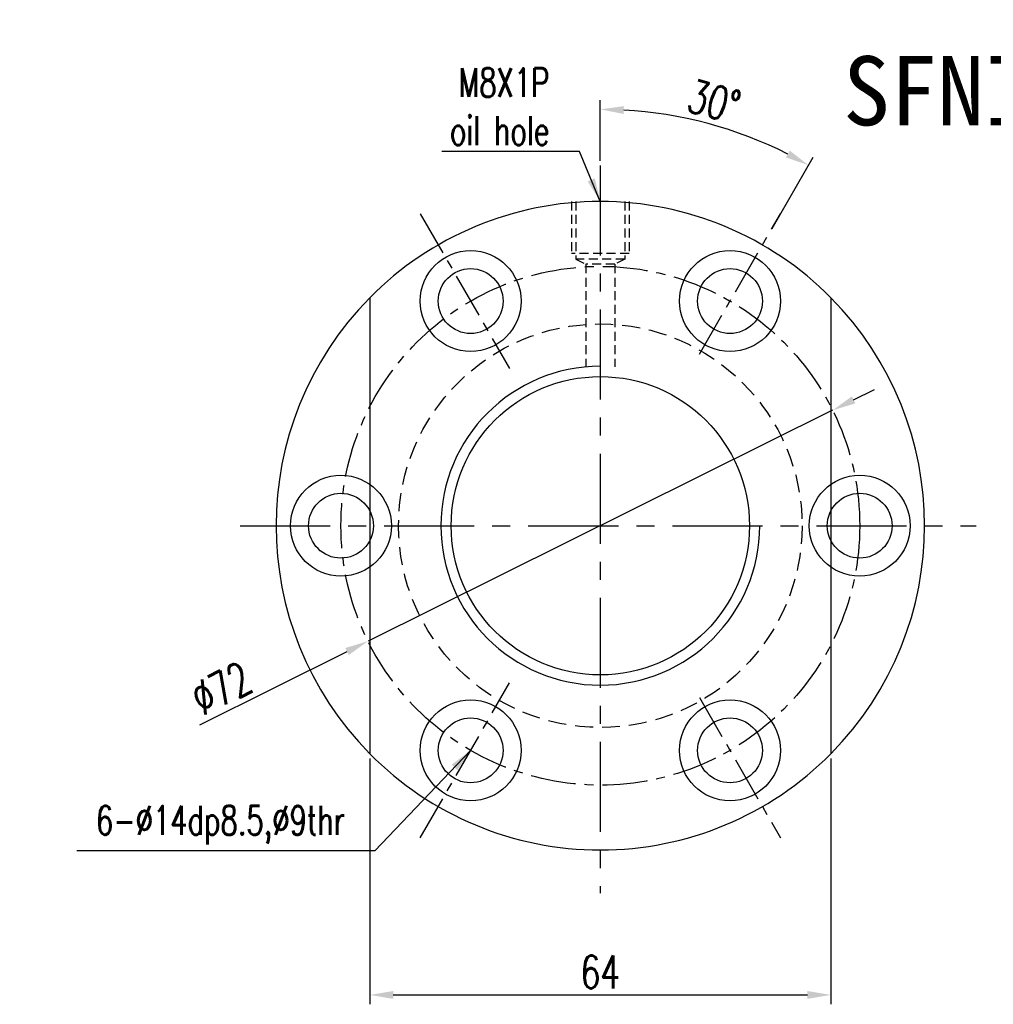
# Model space of a CAD drawing. Extents: x 308 to 707, y 130 to 386.
# Tile 1 of 47: x 467 to 602, y 249 to 386. Entities that reach past the tile are written whole.
import ezdxf
from ezdxf.enums import TextEntityAlignment as Align

# ---------------------------------------------------------------- set-up
doc = ezdxf.new("R2010")
doc.units = 0
doc.header["$MEASUREMENT"] = 0
for name, pattern in [('CENTER', [2, 1.25, -0.25, 0.25, -0.25]), ('DASHED', [0.75, 0.5, -0.25]), ('HIDDEN', [0.375, 0.25, -0.125])]:
    doc.linetypes.add(name, pattern=pattern)
doc.layers.get('0').update_dxf_attribs({"linetype": 'CONTINUOUS'})
for name, color, linetype in [('CL', 1, 'CENTER'), ('DIM', 4, 'CONTINUOUS'), ('HID', 2, 'HIDDEN'), ('OUT', 3, 'CONTINUOUS')]:
    doc.layers.add(name, color=color, linetype=linetype)
doc.styles.add('CHN', font='SIMPLEX.shx', dxfattribs={"width": 0.7, "bigfont": 'CHINESET.shx'})
doc.styles.add('T', font='KAIU.TTF')
doc.dimstyles.get("Standard").update_dxf_attribs({"dimscale": 0, "dimtxt": 4, "dimasz": 3, "dimexe": 1, "dimexo": 0.5, "dimgap": 1, "dimtad": 1, "dimdsep": 46, "dimtxsty": 'CHN', "dimcen": 0.09, "dimclrd": 256, "dimclre": 256, "dimclrt": 256, "dimadec": 0, "dimazin": 0, "dimtp": 1, "dimtm": 1, "dimtfac": 0.6, "dimtix": 1, "dimtmove": 2, "dimatfit": 3, "dimfxl": 1, "dimtvp": 0.85, "dimtolj": 1, "dimarcsym": 0})

# ---------------------------------------------------------------- blocks, each defined once
blk = doc.blocks.new('*D48')
at = {"layer": 'DIM', "color": 0, "lineweight": -2, "transparency": 16777216}
for p, q in [((515.77, 283.49), (515.77, 249.37)), ((579.77, 283.49), (579.77, 249.37)), ((519.02, 250.67), (576.52, 250.67))]:
    blk.add_line(p, q, dxfattribs=at)
at = {"layer": 'DIM', "color": 0, "transparency": 16777216}
for points in [[(519.02, 251.21), (519.02, 250.12), (515.77, 250.67)], [(576.52, 251.21), (576.52, 250.12), (579.77, 250.67)]]:
    blk.add_solid(points, dxfattribs=at)
at = {"layer": 'DIM', "color": 0, "transparency": 16777216, "insert": (547.77, 253.85), "char_height": 4.55, "attachment_point": 5, "style": 'CHN'}
blk.add_mtext('\\A1;64', dxfattribs=at)
blk = doc.blocks.new('*D50')
at = {"layer": 'DIM', "color": 0, "lineweight": -2, "transparency": 16777216}
for p, q in [((582.92, 333.24), (585.84, 334.69)), ((580.01, 331.8), (515.53, 299.77)), ((492.18, 288.17), (512.62, 298.32))]:
    blk.add_line(p, q, dxfattribs=at)
at = {"layer": 'DIM', "color": 0, "transparency": 16777216}
for points in [[(582.68, 333.73), (583.17, 332.76), (580.01, 331.8)], [(512.38, 298.81), (512.86, 297.84), (515.53, 299.77)]]:
    blk.add_solid(points, dxfattribs=at)
at = {"layer": 'DIM', "color": 0, "transparency": 16777216, "insert": (495.18, 293.21), "char_height": 4.55, "attachment_point": 5, "rotation": 26.413, "style": 'CHN'}
blk.add_mtext('\\A1;∅72', dxfattribs=at)
blk = doc.blocks.new('*D49')
at = {"layer": 'DIM', "color": 0, "lineweight": -2, "transparency": 16777216}
for p, q in [((547.77, 366.43), (547.77, 374.86)), ((571.6, 357.05), (577.31, 366.94))]:
    blk.add_line(p, q, dxfattribs=at)
blk.add_arc((547.77, 315.78), 57.78, 63.2233, 86.7767, dxfattribs=at)
at = {"layer": 'DIM', "color": 0, "transparency": 16777216}
for points in [[(551.01, 372.93), (551.04, 374.01), (547.77, 373.56)], [(574.06, 367.84), (573.54, 366.89), (576.66, 365.82)]]:
    blk.add_solid(points, dxfattribs=at)
at = {"layer": 'DIM', "color": 0, "transparency": 16777216, "insert": (563.55, 374.67), "char_height": 4.55, "attachment_point": 5, "rotation": 345, "style": 'CHN'}
blk.add_mtext('\\A1;30°', dxfattribs=at)

msp = doc.modelspace()

# ---------------------------------------------------------------- linework, layer by layer
at = {"layer": 'CL', "color": 0, "linetype": 'CENTER', "ltscale": 10}
for p, q in [((547.77227, 365.78112), (547.77227, 264.77724)), ((497.77227, 315.78112), (599.91574, 315.78112))]:
    msp.add_line(p, q, dxfattribs=at)
at = {"layer": 'CL', "color": 0, "linetype": 'CENTER', "ltscale": 5}
for p, q in [((522.77227, 359.08239), (535.17373, 337.60244)), ((561.52196, 339.59629), (572.77227, 359.08239)), ((522.77227, 272.47985), (535.17373, 293.9598)), ((561.52196, 291.96595), (572.77227, 272.47985))]:
    msp.add_line(p, q, dxfattribs=at)
msp.add_circle((547.77227, 315.78112), 36, dxfattribs=at)
at = {"layer": 'DIM', "color": 0, "linetype": 'Continuous', "ltscale": 5}
msp.add_arc((547.77227, 315.78112), 22.125, 90, 0, dxfattribs=at)
at = {"layer": 'HID', "color": 0, "ltscale": 5}
for p, q in [((543.77227, 360.78112), (543.77227, 353.58112)), ((544.37227, 360.78112), (544.37227, 352.78112)), ((551.17227, 360.78112), (551.17227, 352.78112)), ((551.77227, 360.78112), (551.77227, 353.58112)), ((551.77227, 353.58112), (543.77227, 353.58112)), ((544.37227, 352.78112), (545.77227, 352.08112)), ((551.17227, 352.78112), (544.37227, 352.78112)), ((551.17227, 352.78112), (549.77227, 352.08112)), ((549.77227, 352.08112), (545.77227, 352.08112)), ((545.77227, 352.08112), (545.77227, 337.81554)), ((549.77227, 352.08112), (549.77227, 337.81554))]:
    msp.add_line(p, q, dxfattribs=at)
at = {"layer": 'HID', "color": 0, "linetype": 'DASHED', "ltscale": 5}
msp.add_circle((547.77227, 315.78112), 28, dxfattribs=at)
at = {"layer": 'OUT', "color": 0, "ltscale": 10}
for p, q in [((515.77227, 347.4197), (515.77227, 284.14253)), ((579.77227, 347.4197), (579.77227, 284.14253))]:
    msp.add_line(p, q, dxfattribs=at)
at = {"layer": 'OUT', "color": 0}
for centre, radius in [((529.77227, 346.95803), 7), ((565.77227, 346.95803), 7), ((529.77227, 346.95803), 4.5), ((565.77227, 346.95803), 4.5), ((511.77227, 315.78112), 7), ((583.77227, 315.78112), 7), ((511.77227, 315.78112), 4.5), ((583.77227, 315.78112), 4.5), ((529.77227, 284.6042), 7), ((565.77227, 284.6042), 7), ((529.77227, 284.6042), 4.5), ((565.77227, 284.6042), 4.5)]:
    msp.add_circle(centre, radius, dxfattribs=at)
at = {"layer": 'OUT', "color": 0, "linetype": 'Continuous', "ltscale": 5}
msp.add_circle((547.77227, 315.78112), 20.7, dxfattribs=at)
at = {"layer": 'OUT', "color": 0}
for start, end in [(44.6746096, 135.3253904), (135.3253904, 224.6746096), (315.3253904, 44.6746096), (224.6746096, 315.3253904)]:
    msp.add_arc((547.77227, 315.78112), 45, start, end, dxfattribs=at)

# ---------------------------------------------------------------- texts
at = {"style": 'T'}
msp.add_text('SFNI4005', height=9.6, dxfattribs=at).set_placement((607.58664, 376.15208), align=Align.MIDDLE)
at = {"layer": 'DIM', "color": 0, "char_height": 4, "attachment_point": 9, "style": 'CHN'}
for s, insert in [('\\A1;M8X1P\\Poil hole', (540.69852, 368.61288)), ('{\\H1x;6-%%C14dp8.5,%%C9thr}', (512.32808, 271.56155))]:
    msp.add_mtext(s, dxfattribs=dict(at, insert=insert))

# ---------------------------------------------------------------- dimensions: what is measured, and where the dimension line sits
at = {"layer": 'DIM', "color": 0}
dim = msp.add_angular_dim_2l(base=(567.5333, 370.07412), line1=((560.27227, 337.43175), (571.27227, 356.48431)), line2=((547.77227, 365.78112), (547.77227, 264.77724)), dimstyle='STANDARD', override={"dimscale": 1.3, "dimtxt": 3.5, "dimasz": 2.5, "dimgap": 0.7, "dimdec": 4, "dimclrd": 0, "dimclre": 0, "dimclrt": 0, "dimtdec": 4, "dimtmove": 0}, dxfattribs=at)
dim.commit()
dim.dimension.update_dxf_attribs({"geometry": '*D49', "text_midpoint": (563.5505, 374.66628)})
dim = msp.add_diameter_dim_2p(p1=(580.01425, 331.79532), p2=(515.53029, 299.76692), dimstyle='STANDARD', override={"dimscale": 1.3, "dimtxt": 3.5, "dimasz": 2.5, "dimgap": 0.7, "dimdec": 4, "dimclrd": 0, "dimclre": 0, "dimclrt": 0, "dimtdec": 4, "dimtmove": 0}, dxfattribs=at)
dim.commit()
dim.dimension.update_dxf_attribs({"geometry": '*D50', "text_midpoint": (496.5943, 290.36164), "dimtype": 163})
dim = msp.add_linear_dim(base=(579.77227, 250.66523), p1=(515.77227, 284.14253), p2=(579.77227, 284.14253), dimstyle='STANDARD', override={"dimscale": 1.3, "dimtxt": 3.5, "dimasz": 2.5, "dimgap": 0.7, "dimdec": 4, "dimclrd": 0, "dimclre": 0, "dimclrt": 0, "dimtdec": 4, "dimtmove": 0}, dxfattribs=at)
dim.commit()
dim.dimension.update_dxf_attribs({"geometry": '*D48', "text_midpoint": (547.77227, 253.85023)})

# ---------------------------------------------------------------- leaders
at = {"layer": 'DIM', "color": 0, "annotation_type": 0, "has_hookline": 1, "hookline_direction": 1}
for points, text_width in [([(547.77227, 360.78112), (544.85852, 367.70288), (541.60852, 367.70288)], 14.93333), ([(529.77227, 284.6042), (516.48808, 270.65155), (513.23808, 270.65155)], 37.2)]:
    msp.add_leader(points, dimstyle='STANDARD', override={"dimscale": 1.3, "dimtxt": 3.5, "dimasz": 2.5, "dimgap": 0.7, "dimdec": 4, "dimclrd": 0, "dimclre": 0, "dimclrt": 0, "dimtdec": 4, "dimtmove": 0}, dxfattribs=dict(at, text_width=text_width))

doc.saveas('drawing.dxf')
